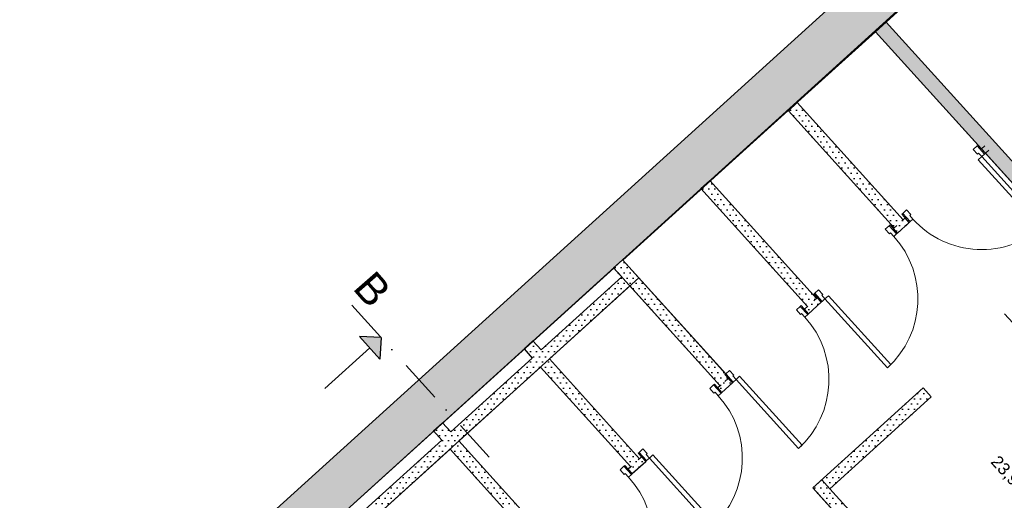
# Model space of a CAD drawing. Header units: millimetres. Extents: x 62961 to 109894, y 64087 to 106742.
# Tile 11 of 35: x 67030 to 75166, y 98364 to 102333. Entities that reach past the tile are written whole.
import ezdxf
from ezdxf.enums import TextEntityAlignment as Align

# ---------------------------------------------------------------- set-up
doc = ezdxf.new("R2010")
doc.units = ezdxf.units.MM
doc.header["$LTSCALE"] = 0.5
doc.header["$MEASUREMENT"] = 0
doc.linetypes.add('PLINE', pattern=[0])
doc.linetypes.add('Prikk & stiplet', pattern=[1340.555525, 705.555534, -352.777767, 0, -282.222223])
doc.layers.add('234- Vinduer_ dører_ porter', color=7, linetype='Continuous', lineweight=0)
for name, color, linetype in [('241- Bærende innervegger', 7, 'Continuous'), ('241- Bærende innervegger (Skravur)', 7, 'Continuous'), ('242- Ikke-bærende innervegger IARK', 7, 'Continuous'), ('242- Ikke-bærende innervegger IARK (Skravur)', 7, 'Continuous'), ('244- Vinduer_ dører_ foldevegger', 7, 'Continuous'), ('25-- Dekker', 7, 'Continuous'), ('838- Annen tekst', 7, 'Continuous'), ('862- M___Nettoareal', 7, 'Continuous'), ('862- M___Nettoareal(Polylinje)', 7, 'Continuous'), ('862- M___Nettoareal(Tekst)', 7, 'Continuous')]:
    doc.layers.add(name, color=color, linetype=linetype)
doc.styles.add('GENERATED_STYLE_1', font='arial.ttf')
pattern_1 = [(0, (0, 0), (0, 86.60254), [0, -50]), (0, (25, 43.3), (0, 86.60254), [0, -50])]

# ---------------------------------------------------------------- blocks, each defined once
blk = doc.blocks.new('WC Damer_U10_3', base_point=(75733.8, 98383.2))
at = {"layer": '862- M___Nettoareal(Polylinje)', "linetype": 'PLINE', "flags": 128}
blk.add_lwpolyline([(72146.3, 100201.1), (69923.1, 98186.6), (71869.4, 96038.6), (74018.6, 97986), (73583.4, 98466.3), (73657.5, 98533.4), (73724.6, 98459.3), (75661.6, 96321.8), (77746.4, 98210.9), (75822.3, 100334.2), (75742.3, 100422.6), (74102.1, 102232.6), (72011, 100350.5)], close=True, dxfattribs=at)
at = {"layer": '862- M___Nettoareal(Tekst)', "insert": (75144.2, 98764.1), "char_height": 100, "attachment_point": 1, "rotation": 312.16193, "style": 'GENERATED_STYLE_1'}
blk.add_mtext('\\A1;{\\pql;\\pt0,12050;\\fArial|b0|i0|c0|p0;\\W1.000000;23,9\\fArial|b0|i0|c0|p0;\\W1.000000;\\A1{\\H.66x;\\S^  ;}\\fArial|b0|i0|c0|p0;\\W1.000000; m\\fArial|b0|i0|c0|p0;\\W1.000000;\\A1{\\H.66x;\\S2^  ;}}', dxfattribs=at)
at = {"layer": '862- M___Nettoareal(Tekst)', "style": 'GENERATED_STYLE_1'}
for tag, height, p in [('ROOM_NUMBER', 100, (75511.6, 99073.9)), ('ROOM_NAME', 200, (75395.1, 98945.6)), ('DUMMY_861', 100, (75680.5, 98910.3)), ('DUMMY_863', 100, (75162.2, 98780.4)), ('DUMMY_862', 200, (76305.4, 97986.1))]:
    blk.add_attdef(tag, text='', height=height, rotation=312.16193, dxfattribs=at).set_placement(p, align=Align.TOP_LEFT)
blk = doc.blocks.new('WC Herrer_U09_4', base_point=(76983, 100346.6))
at = {"layer": '862- M___Nettoareal(Polylinje)', "linetype": 'PLINE', "flags": 128}
blk.add_lwpolyline([(74191.1, 102313.1), (76979, 99236.4), (79245.4, 101295.5), (78287, 102353.3), (78095.6, 102179.8), (77522.4, 102812.4), (77400.6, 102702), (76770.6, 103397.3), (76639.2, 103278.2), (76009.3, 103973.4)], close=True, dxfattribs=at)
at = {"layer": '862- M___Nettoareal(Tekst)', "insert": (76408.8, 100710.5), "char_height": 100, "attachment_point": 1, "rotation": 312.16193, "style": 'GENERATED_STYLE_1'}
blk.add_mtext('\\A1;{\\pql;\\pt0,12050;\\fArial|b0|i0|c0|p0;\\W1.000000;11,5\\fArial|b0|i0|c0|p0;\\W1.000000;\\A1{\\H.66x;\\S^  ;}\\fArial|b0|i0|c0|p0;\\W1.000000; m\\fArial|b0|i0|c0|p0;\\W1.000000;\\A1{\\H.66x;\\S2^  ;}}', dxfattribs=at)
at = {"layer": '862- M___Nettoareal(Tekst)', "style": 'GENERATED_STYLE_1'}
for tag, height, p in [('ROOM_NUMBER', 100, (76776.2, 101020.4)), ('ROOM_NAME', 200, (76659.7, 100892.1)), ('DUMMY_861', 100, (76945.1, 100856.8)), ('DUMMY_863', 100, (76426.8, 100726.8)), ('DUMMY_862', 200, (77539.3, 99966.5))]:
    blk.add_attdef(tag, text='', height=height, rotation=312.16193, dxfattribs=at).set_placement(p, align=Align.TOP_LEFT)
blk = doc.blocks.new('Simple Door Opening[1]')
at = {"layer": '244- Vinduer_ dører_ foldevegger', "linetype": 'PLINE'}
for p, q in [((75236.1, 99829), (75169, 99903.1)), ((74562.5, 99218.6), (74495.4, 99292.7))]:
    blk.add_line(p, q, dxfattribs=at)
blk = doc.blocks.new('Dør[3]')
at = {"layer": '234- Vinduer_ dører_ porter', "linetype": 'PLINE'}
for p, q in [((72022.8, 98645.5), (71991, 98616.6)), ((71991, 98616.6), (72025.9, 98578.1)), ((72022.8, 98645.5), (72030.2, 98652.2)), ((72084.6, 98577.3), (72022.8, 98645.5)), ((72092, 98584.1), (72030.2, 98652.2)), ((72025.9, 98578.1), (72034.8, 98586.2)), ((72034.8, 98586.2), (72061.6, 98556.5)), ((72061.6, 98556.5), (72084.6, 98577.3)), ((72084.6, 98577.3), (72092, 98584.1)), ((71407.8, 98088.2), (71400.4, 98081.5)), ((71462.1, 98013.3), (71400.4, 98081.5)), ((71439.6, 98117.1), (71407.8, 98088.2)), ((71407.8, 98088.2), (71469.5, 98020)), ((71474.5, 98078.5), (71439.6, 98117.1)), ((71465.7, 98070.5), (71474.5, 98078.5)), ((71492.5, 98040.8), (71465.7, 98070.5)), ((71469.5, 98020), (71492.5, 98040.8)), ((71492.5, 98040.8), (71522.2, 98067.7)), ((72008.2, 97471.7), (71492.5, 98040.8)), ((71522.2, 98067.7), (72037.8, 97498.6)), ((71469.5, 98020), (71462.1, 98013.3)), ((72037.8, 97498.6), (72008.2, 97471.7))]:
    blk.add_line(p, q, dxfattribs=at)
blk.add_arc((71492.5, 98040.8), 768, 312.18069, 42.18069, dxfattribs=at)
at = {"layer": '244- Vinduer_ dører_ foldevegger', "linetype": 'PLINE'}
for p, q in [((72058.4, 98621.1), (72085.9, 98646)), ((72058.4, 98621.1), (72085.9, 98646)), ((72092, 98584.1), (72058.4, 98621.1)), ((72092, 98584.1), (72058.4, 98621.1)), ((72092, 98584.1), (72119.4, 98608.9)), ((72092, 98584.1), (72119.4, 98608.9)), ((71428.6, 98050.4), (71401.1, 98025.5)), ((71428.6, 98050.4), (71401.1, 98025.5)), ((71462.1, 98013.3), (71428.6, 98050.4)), ((71462.1, 98013.3), (71428.6, 98050.4)), ((71462.1, 98013.3), (71434.7, 97988.5)), ((71462.1, 98013.3), (71434.7, 97988.5))]:
    blk.add_line(p, q, dxfattribs=at)
blk = doc.blocks.new('Dør[4]')
at = {"layer": '234- Vinduer_ dører_ porter', "linetype": 'PLINE'}
for p, q in [((72763.8, 99316.9), (72731.9, 99288.1)), ((72731.9, 99288.1), (72766.9, 99249.5)), ((72763.8, 99316.9), (72771.2, 99323.7)), ((72825.6, 99248.8), (72763.8, 99316.9)), ((72766.9, 99249.5), (72775.8, 99257.6)), ((72833, 99255.5), (72771.2, 99323.7)), ((72775.8, 99257.6), (72802.6, 99228)), ((72802.6, 99228), (72825.6, 99248.8)), ((72825.6, 99248.8), (72833, 99255.5)), ((72180.6, 98788.5), (72148.8, 98759.6)), ((72215.5, 98750), (72180.6, 98788.5)), ((72148.8, 98759.6), (72141.3, 98752.9)), ((72203.1, 98684.7), (72141.3, 98752.9)), ((72148.8, 98759.6), (72210.5, 98691.5)), ((72210.5, 98691.5), (72203.1, 98684.7)), ((72206.6, 98741.9), (72215.5, 98750)), ((72233.5, 98712.3), (72206.6, 98741.9)), ((72210.5, 98691.5), (72233.5, 98712.3)), ((72233.5, 98712.3), (72263.1, 98739.1)), ((72749.2, 98143.2), (72233.5, 98712.3)), ((72263.1, 98739.1), (72778.8, 98170)), ((72778.8, 98170), (72749.2, 98143.2))]:
    blk.add_line(p, q, dxfattribs=at)
blk.add_arc((72233.5, 98712.3), 768, 312.18069, 42.18069, dxfattribs=at)
at = {"layer": '244- Vinduer_ dører_ foldevegger', "linetype": 'PLINE'}
for p, q in [((72799.4, 99292.5), (72826.8, 99317.4)), ((72799.4, 99292.5), (72826.8, 99317.4)), ((72833, 99255.5), (72799.4, 99292.5)), ((72833, 99255.5), (72799.4, 99292.5)), ((72833, 99255.5), (72860.4, 99280.3)), ((72833, 99255.5), (72860.4, 99280.3)), ((72169.5, 98721.8), (72142.1, 98696.9)), ((72169.5, 98721.8), (72142.1, 98696.9)), ((72203.1, 98684.7), (72169.5, 98721.8)), ((72203.1, 98684.7), (72169.5, 98721.8)), ((72203.1, 98684.7), (72175.7, 98659.9)), ((72203.1, 98684.7), (72175.7, 98659.9))]:
    blk.add_line(p, q, dxfattribs=at)
blk = doc.blocks.new('Dør[5]')
at = {"layer": '234- Vinduer_ dører_ porter', "linetype": 'PLINE'}
for p, q in [((73479.7, 99965.7), (73447.9, 99936.8)), ((73447.9, 99936.8), (73482.8, 99898.3)), ((73479.7, 99965.7), (73487.2, 99972.4)), ((73541.5, 99897.5), (73479.7, 99965.7)), ((73548.9, 99904.2), (73487.2, 99972.4)), ((73482.8, 99898.3), (73491.7, 99906.3)), ((73491.7, 99906.3), (73518.6, 99876.7)), ((73518.6, 99876.7), (73541.5, 99897.5)), ((73541.5, 99897.5), (73548.9, 99904.2)), ((72896.6, 99437.2), (72864.7, 99408.4)), ((72931.5, 99398.7), (72896.6, 99437.2)), ((72864.7, 99408.4), (72857.3, 99401.6)), ((72919.1, 99333.5), (72857.3, 99401.6)), ((72864.7, 99408.4), (72926.5, 99340.2)), ((72926.5, 99340.2), (72919.1, 99333.5)), ((72922.6, 99390.6), (72931.5, 99398.7)), ((72949.4, 99361), (72922.6, 99390.6)), ((72926.5, 99340.2), (72949.4, 99361)), ((72949.4, 99361), (72979.1, 99387.9)), ((73465.1, 98791.9), (72949.4, 99361)), ((72979.1, 99387.9), (73494.8, 98818.7)), ((73494.8, 98818.7), (73465.1, 98791.9))]:
    blk.add_line(p, q, dxfattribs=at)
blk.add_arc((72949.4, 99361), 768, 312.18069, 42.18069, dxfattribs=at)
at = {"layer": '244- Vinduer_ dører_ foldevegger', "linetype": 'PLINE'}
for p, q in [((73515.4, 99941.3), (73542.8, 99966.1)), ((73515.4, 99941.3), (73542.8, 99966.1)), ((73548.9, 99904.2), (73515.4, 99941.3)), ((73548.9, 99904.2), (73515.4, 99941.3)), ((73548.9, 99904.2), (73576.4, 99929.1)), ((73548.9, 99904.2), (73576.4, 99929.1)), ((72885.5, 99370.5), (72858.1, 99345.7)), ((72885.5, 99370.5), (72858.1, 99345.7)), ((72919.1, 99333.5), (72885.5, 99370.5)), ((72919.1, 99333.5), (72885.5, 99370.5)), ((72919.1, 99333.5), (72891.6, 99308.6)), ((72919.1, 99333.5), (72891.6, 99308.6))]:
    blk.add_line(p, q, dxfattribs=at)
blk = doc.blocks.new('Dør[6]')
at = {"layer": '234- Vinduer_ dører_ porter', "linetype": 'PLINE'}
for p, q in [((74214.8, 100631.8), (74183, 100602.9)), ((74183, 100602.9), (74217.9, 100564.4)), ((74214.8, 100631.8), (74222.2, 100638.5)), ((74276.6, 100563.6), (74214.8, 100631.8)), ((74217.9, 100564.4), (74226.8, 100572.4)), ((74284, 100570.3), (74222.2, 100638.5)), ((74226.8, 100572.4), (74253.6, 100542.8)), ((74253.6, 100542.8), (74276.6, 100563.6)), ((74276.6, 100563.6), (74284, 100570.3)), ((73599.8, 100074.4), (73592.4, 100067.7)), ((73631.6, 100103.3), (73599.8, 100074.4)), ((73599.8, 100074.4), (73661.6, 100006.3)), ((73666.6, 100064.8), (73631.6, 100103.3)), ((73654.1, 99999.6), (73592.4, 100067.7)), ((73661.6, 100006.3), (73654.1, 99999.6)), ((73657.7, 100056.7), (73666.6, 100064.8)), ((73684.5, 100027.1), (73657.7, 100056.7)), ((73661.6, 100006.3), (73684.5, 100027.1)), ((73684.5, 100027.1), (73714.2, 100053.9)), ((74200.2, 99458), (73684.5, 100027.1)), ((73714.2, 100053.9), (74229.9, 99484.8)), ((74229.9, 99484.8), (74200.2, 99458))]:
    blk.add_line(p, q, dxfattribs=at)
blk.add_arc((73684.5, 100027.1), 768, 312.18069, 42.18069, dxfattribs=at)
at = {"layer": '244- Vinduer_ dører_ foldevegger', "linetype": 'PLINE'}
for p, q in [((74250.5, 100607.4), (74277.9, 100632.2)), ((74250.5, 100607.4), (74277.9, 100632.2)), ((74284, 100570.3), (74250.5, 100607.4)), ((74284, 100570.3), (74250.5, 100607.4)), ((74284, 100570.3), (74311.4, 100595.2)), ((74284, 100570.3), (74311.4, 100595.2)), ((73620.6, 100036.6), (73593.2, 100011.8)), ((73620.6, 100036.6), (73593.2, 100011.8)), ((73654.1, 99999.6), (73620.6, 100036.6)), ((73654.1, 99999.6), (73620.6, 100036.6)), ((73654.1, 99999.6), (73626.7, 99974.7)), ((73654.1, 99999.6), (73626.7, 99974.7))]:
    blk.add_line(p, q, dxfattribs=at)
blk = doc.blocks.new('Dør[7]')
at = {"layer": '234- Vinduer_ dører_ porter', "linetype": 'PLINE'}
for p, q in [((74910.2, 101261.9), (74942.1, 101290.8)), ((74942.1, 101290.8), (74949.5, 101297.5)), ((74942.1, 101290.8), (75003.9, 101222.6)), ((75011.3, 101229.3), (74949.5, 101297.5)), ((74945.1, 101223.4), (74910.2, 101261.9)), ((74954, 101231.4), (74945.1, 101223.4)), ((74980.9, 101201.8), (74954, 101231.4)), ((75003.9, 101222.6), (74980.9, 101201.8)), ((75003.9, 101222.6), (75011.3, 101229.3)), ((74980.9, 101201.8), (74951.3, 101174.9)), ((74951.3, 101174.9), (75466.9, 100605.8)), ((75496.6, 100632.7), (74980.9, 101201.8)), ((74327, 100733.4), (74319.6, 100726.7)), ((74381.4, 100658.5), (74319.6, 100726.7)), ((74327, 100733.4), (74358.9, 100762.3)), ((74388.8, 100665.3), (74327, 100733.4)), ((74358.9, 100762.3), (74393.8, 100723.8)), ((74393.8, 100723.8), (74384.9, 100715.7)), ((74388.8, 100665.3), (74381.4, 100658.5)), ((74384.9, 100715.7), (74411.8, 100686.1)), ((74411.8, 100686.1), (74388.8, 100665.3)), ((75466.9, 100605.8), (75496.6, 100632.7))]:
    blk.add_line(p, q, dxfattribs=at)
blk.add_arc((74980.9, 101201.8), 768, 222.18069, 312.18069, dxfattribs=at)
at = {"layer": '244- Vinduer_ dører_ foldevegger', "linetype": 'PLINE'}
for p, q in [((74977.7, 101266.3), (75005.1, 101291.2)), ((74977.7, 101266.3), (75005.1, 101291.2)), ((75011.3, 101229.3), (74977.7, 101266.3)), ((75011.3, 101229.3), (74977.7, 101266.3)), ((75011.3, 101229.3), (75038.7, 101254.1)), ((75011.3, 101229.3), (75038.7, 101254.1)), ((74347.8, 100695.6), (74320.4, 100670.8)), ((74347.8, 100695.6), (74320.4, 100670.8)), ((74381.4, 100658.5), (74347.8, 100695.6)), ((74381.4, 100658.5), (74347.8, 100695.6)), ((74381.4, 100658.5), (74354, 100633.7)), ((74381.4, 100658.5), (74354, 100633.7))]:
    blk.add_line(p, q, dxfattribs=at)

msp = doc.modelspace()

# ---------------------------------------------------------------- hatches: boundary and pattern name
at = {"layer": '241- Bærende innervegger (Skravur)', "linetype": 'Continuous'}
h = msp.add_hatch(dxfattribs=at)
h.set_pattern_fill('Eksisterende_konstruksjon', color=256, style=0, pattern_type=2)
h.set_pattern_definition(pattern_1)
h.paths.add_polyline_path([(63257.6, 92958.8), (63526.1, 92662.3), (78507.4, 106228.4), (78175.5, 106467.4)])
at = {"layer": '242- Ikke-bærende innervegger IARK (Skravur)', "linetype": 'Continuous'}
h = msp.add_hatch(dxfattribs=at)
h.set_pattern_fill('Eksisterende_konstruksjon', color=256, style=0, pattern_type=2)
h.set_pattern_definition(pattern_1)
h.paths.add_polyline_path([(77913.6, 98205), (74191.1, 102313.2), (74102.1, 102232.6), (77824.7, 98124.4)])
h = msp.add_hatch(dxfattribs=at)
h.set_pattern_fill('Eksisterende_konstruksjon', color=256, style=0, pattern_type=2)
h.set_pattern_definition(pattern_1)
h.paths.add_polyline_path([(74331.3, 100680.6), (73456, 101647.9), (73381.9, 101580.8), (74257.2, 100613.5)])
h = msp.add_hatch(dxfattribs=at)
h.set_pattern_fill('Eksisterende_konstruksjon', color=256, style=0, pattern_type=2)
h.set_pattern_definition(pattern_1)
h.paths.add_polyline_path([(73614.6, 100031.2), (72733.4, 101005), (72659.3, 100937.9), (73540.5, 99964.1)])
h = msp.add_hatch(dxfattribs=at)
h.set_pattern_fill('Eksisterende_konstruksjon', color=256, style=0, pattern_type=2)
h.set_pattern_definition(pattern_1)
h.paths.add_polyline_path([(74250.5, 100607.4), (74284, 100570.3), (74381.4, 100658.5), (74347.8, 100695.6)])
h = msp.add_hatch(dxfattribs=at)
h.set_pattern_fill('Eksisterende_konstruksjon', color=256, style=0, pattern_type=2)
h.set_pattern_definition(pattern_1)
h.paths.add_polyline_path([(71936.9, 100283.3), (72818.8, 99310.1), (72892.9, 99377.2), (72011, 100350.5)])
h = msp.add_hatch(dxfattribs=at)
h.set_pattern_fill('Eksisterende_konstruksjon', color=256, style=0, pattern_type=2)
h.set_pattern_definition(pattern_1)
h.paths.add_polyline_path([(72892.3, 99376.7), (72011, 100350.4), (71936.9, 100283.3), (72818.1, 99309.5)])
h = msp.add_hatch(dxfattribs=at)
h.set_pattern_fill('Eksisterende_konstruksjon', color=256, style=0, pattern_type=2)
h.set_pattern_definition(pattern_1)
h.paths.add_polyline_path([(72005, 100208.1), (69856, 98260.8), (69923.1, 98186.6), (72072.1, 100133.9)])
h = msp.add_hatch(dxfattribs=at)
h.set_pattern_fill('Eksisterende_konstruksjon', color=256, style=0, pattern_type=2)
h.set_pattern_definition(pattern_1)
h.paths.add_polyline_path([(73515.4, 99941.3), (73548.9, 99904.2), (73654.1, 99999.6), (73620.6, 100036.6)])
h = msp.add_hatch(dxfattribs=at)
h.set_pattern_fill('Eksisterende_konstruksjon', color=256, style=0, pattern_type=2)
h.set_pattern_definition(pattern_1)
h.paths.add_polyline_path([(71271.9, 99680.7), (71197.8, 99613.6), (71265.9, 99538.3), (71340, 99605.5)])
h = msp.add_hatch(dxfattribs=at)
h.set_pattern_fill('Eksisterende_konstruksjon', color=256, style=0, pattern_type=2)
h.set_pattern_definition(pattern_1)
h.paths.add_polyline_path([(71407.1, 99531.3), (71333, 99464.2), (72079, 98639.8), (72153.1, 98706.9)])
h = msp.add_hatch(dxfattribs=at)
h.set_pattern_fill('Eksisterende_konstruksjon', color=256, style=0, pattern_type=2)
h.set_pattern_definition(pattern_1)
h.paths.add_polyline_path([(72799.4, 99292.5), (72833, 99255.5), (72919.1, 99333.5), (72885.5, 99370.5)])
h = msp.add_hatch(dxfattribs=at)
h.set_pattern_fill('Eksisterende_konstruksjon', color=256, style=0, pattern_type=2)
h.set_pattern_definition(pattern_1)
h.paths.add_polyline_path([(73657.5, 98533.4), (73724.6, 98459.3), (74562.5, 99218.6), (74495.4, 99292.7)])
h = msp.add_hatch(dxfattribs=at)
h.set_pattern_fill('Eksisterende_konstruksjon', color=256, style=0, pattern_type=2)
h.set_pattern_definition(pattern_1)
h.paths.add_polyline_path([(70525.1, 99004), (70451, 98936.9), (70519.1, 98861.6), (70593.2, 98928.8)])
h = msp.add_hatch(dxfattribs=at)
h.set_pattern_fill('Eksisterende_konstruksjon', color=256, style=0, pattern_type=2)
h.set_pattern_definition(pattern_1)
h.paths.add_polyline_path([(70660.3, 98854.6), (70586.2, 98787.5), (71332.2, 97963.1), (71406.3, 98030.2)])
h = msp.add_hatch(dxfattribs=at)
h.set_pattern_fill('Eksisterende_konstruksjon', color=256, style=0, pattern_type=2)
h.set_pattern_definition(pattern_1)
h.paths.add_polyline_path([(72058.4, 98621.1), (72092, 98584.1), (72203.1, 98684.7), (72169.5, 98721.8)])
h = msp.add_hatch(dxfattribs=at)
h.set_pattern_fill('Eksisterende_konstruksjon', color=256, style=0, pattern_type=2)
h.set_pattern_definition(pattern_1)
h.paths.add_polyline_path([(73583.4, 98466.3), (73724.6, 98459.3), (73657.5, 98533.4)])
h = msp.add_hatch(dxfattribs=at)
h.set_pattern_fill('Eksisterende_konstruksjon', color=256, style=0, pattern_type=2)
h.set_pattern_definition(pattern_1)
h.paths.add_polyline_path([(73724.6, 98459.3), (73583.4, 98466.3), (73650.5, 98392.2)])
h = msp.add_hatch(dxfattribs=at)
h.set_pattern_fill('Eksisterende_konstruksjon', color=256, style=0, pattern_type=2)
h.set_pattern_definition(pattern_1)
h.paths.add_polyline_path([(73650.5, 98392.2), (75587.5, 96254.6), (75661.6, 96321.8), (73724.6, 98459.3)])
at = {"layer": '838- Annen tekst', "linetype": 'Continuous'}
msp.add_hatch(color=256, dxfattribs=at).paths.add_polyline_path([(70016, 99707.2), (69839.5, 99715.9), (70007.3, 99530.6)])

# ---------------------------------------------------------------- linework, layer by layer
at = {"layer": '241- Bærende innervegger', "linetype": 'PLINE', "flags": 128}
for points in [[(78478.7, 106742), (62961.1, 92690.3)], [(72013.4, 100347.8), (76524.6, 104432.8)], [(69789.7, 98334.1), (71939.3, 100280.7)]]:
    msp.add_lwpolyline(points, dxfattribs=at)
at = {"layer": '242- Ikke-bærende innervegger IARK', "linetype": 'PLINE'}
for p, q in [((74977.7, 101266.3), (75005.1, 101291.2)), ((75011.3, 101229.3), (74977.7, 101266.3)), ((75011.3, 101229.3), (75038.7, 101254.1)), ((74347.8, 100695.6), (74320.4, 100670.8)), ((74381.4, 100658.5), (74347.8, 100695.6)), ((74381.4, 100658.5), (74354, 100633.7)), ((74250.5, 100607.4), (74277.9, 100632.2)), ((74284, 100570.3), (74250.5, 100607.4)), ((74284, 100570.3), (74311.4, 100595.2)), ((73620.6, 100036.6), (73593.2, 100011.8)), ((73654.1, 99999.6), (73620.6, 100036.6)), ((73654.1, 99999.6), (73626.7, 99974.7)), ((73515.4, 99941.3), (73542.8, 99966.1)), ((73548.9, 99904.2), (73515.4, 99941.3)), ((73548.9, 99904.2), (73576.4, 99929.1)), ((72885.5, 99370.5), (72858.1, 99345.7)), ((72919.1, 99333.5), (72885.5, 99370.5)), ((72799.4, 99292.5), (72826.8, 99317.4)), ((72833, 99255.5), (72799.4, 99292.5)), ((72833, 99255.5), (72860.4, 99280.3)), ((72919.1, 99333.5), (72891.6, 99308.6)), ((74562.5, 99218.6), (74495.4, 99292.7)), ((72169.5, 98721.8), (72142.1, 98696.9)), ((72203.1, 98684.7), (72169.5, 98721.8)), ((72058.4, 98621.1), (72085.9, 98646)), ((72092, 98584.1), (72058.4, 98621.1)), ((72092, 98584.1), (72119.4, 98608.9)), ((72203.1, 98684.7), (72175.7, 98659.9))]:
    msp.add_line(p, q, dxfattribs=at)
at = {"layer": '242- Ikke-bærende innervegger IARK', "linetype": 'PLINE', "flags": 128}
for points in [[(74191.1, 102313.2), (74102.1, 102232.6)], [(76979.7, 99235.7), (74191.1, 102313.2)], [(74102.1, 102232.6), (74977.7, 101266.3)], [(73456, 101647.9), (73381.9, 101580.8)], [(74331.3, 100680.6), (73456, 101647.9)], [(73381.9, 101580.8), (74257.2, 100613.5)], [(75011.3, 101229.3), (75742.3, 100422.6)], [(72733.4, 101005), (72659.3, 100937.9)], [(73614.6, 100031.2), (72733.4, 101005)], [(72659.3, 100937.9), (73540.5, 99964.1)], [(74284, 100570.3), (74381.4, 100658.5)], [(74347.8, 100695.6), (74331.3, 100680.6)], [(74257.2, 100613.5), (74250.5, 100607.4)], [(72011, 100350.5), (71936.9, 100283.3)], [(72011, 100350.4), (71936.9, 100283.3)], [(72892.9, 99377.2), (72011, 100350.5)], [(72892.3, 99376.7), (72011, 100350.4)], [(71936.9, 100283.3), (72818.8, 99310.1)], [(71936.9, 100283.3), (72005, 100208.1)], [(72005, 100208.1), (71340, 99605.5)], [(71407.1, 99531.3), (72072.1, 100133.9)], [(72072.1, 100133.9), (72818.1, 99309.5)], [(73548.9, 99904.2), (73654.1, 99999.6)], [(73620.6, 100036.6), (73614.6, 100031.2)], [(73540.5, 99964.1), (73515.4, 99941.3)], [(71271.9, 99680.7), (71197.8, 99613.6)], [(71340, 99605.5), (71271.9, 99680.7)], [(71197.8, 99613.6), (71265.9, 99538.3)], [(71265.9, 99538.3), (70593.2, 98928.8)], [(72153.1, 98706.9), (71407.1, 99531.3)], [(70660.3, 98854.6), (71333, 99464.2)], [(71333, 99464.2), (72079, 98639.8)], [(72818.1, 99309.5), (72799.4, 99292.5)], [(72833, 99255.5), (72919.1, 99333.5)], [(74495.4, 99292.7), (73583.4, 98466.3)], [(73724.6, 98459.3), (74562.5, 99218.6)], [(70525.1, 99004), (70451, 98936.9)], [(70451, 98936.9), (70519.1, 98861.6)], [(70593.2, 98928.8), (70525.1, 99004)], [(70519.1, 98861.6), (69856, 98260.8)], [(71406.3, 98030.2), (70660.3, 98854.6)], [(69923.1, 98186.6), (70586.2, 98787.5)], [(70586.2, 98787.5), (71332.2, 97963.1)], [(72169.5, 98721.8), (72153.1, 98706.9)], [(72079, 98639.8), (72058.4, 98621.1)], [(72092, 98584.1), (72203.1, 98684.7)], [(73583.4, 98466.3), (73650.5, 98392.2)], [(75661.6, 96321.8), (73724.6, 98459.3)], [(73650.5, 98392.2), (75587.5, 96254.6)]]:
    msp.add_lwpolyline(points, dxfattribs=at)
at = {"layer": '25-- Dekker', "linetype": 'PLINE', "flags": 128}
msp.add_lwpolyline([(63526.1, 92662.3), (71893.2, 83428.3), (71966.2, 83483.6), (73099, 82236.1), (78655.2, 87281.7), (87603.7, 95393.7), (86472, 96642.1), (88850.8, 98800.7), (78525.4, 106253.6), (76516.1, 104432.9), (78748.8, 102789.4), (78160.9, 102256.6), (77529.2, 102953.8), (77407.4, 102843.4), (76777.5, 103538.6), (76646.1, 103419.6), (76083.3, 104040.7)], close=True, dxfattribs=at)
at = {"layer": '838- Annen tekst', "linetype": 'Prikk & stiplet'}
msp.add_line((70910.5, 98719.4), (69714.4, 100040.2), dxfattribs=at)
at = {"layer": '838- Annen tekst', "linetype": 'PLINE'}
for p, q in [((70007.3, 99530.6), (69839.5, 99715.9)), ((70016, 99707.2), (69839.5, 99715.9)), ((70016, 99707.2), (70007.3, 99530.6)), ((69551.4, 99286.4), (69923.4, 99623.3))]:
    msp.add_line(p, q, dxfattribs=at)

# ---------------------------------------------------------------- block references
at = {"layer": '244- Vinduer_ dører_ foldevegger', "linetype": 'PLINE'}
for name in ['Dør[7]', 'Dør[6]', 'Dør[5]', 'Simple Door Opening[1]', 'Dør[4]', 'Dør[3]']:
    msp.add_blockref(name, (0, 0), dxfattribs=at)
at = {"layer": '862- M___Nettoareal', "linetype": 'Continuous'}
ref = msp.add_blockref('WC Herrer_U09_4', (76983, 100346.6), dxfattribs=at)
ref.add_attrib('ROOM_NAME', 'WC Herrer', dxfattribs={"layer": '862- M___Nettoareal(Tekst)', "color": 7, "height": 200, "rotation": 312.16193, "style": 'GENERATED_STYLE_1'}).set_placement((76659.7, 100892.1), align=Align.TOP_LEFT)
ref.add_attrib('ROOM_NUMBER', 'U09', dxfattribs={"layer": '862- M___Nettoareal(Tekst)', "color": 7, "height": 100, "rotation": 312.16193, "style": 'GENERATED_STYLE_1'}).set_placement((76776.2, 101020.4), align=Align.TOP_LEFT)
ref = msp.add_blockref('WC Damer_U10_3', (75733.8, 98383.2), dxfattribs=at)
ref.add_attrib('ROOM_NAME', 'WC Damer', dxfattribs={"layer": '862- M___Nettoareal(Tekst)', "color": 7, "height": 200, "rotation": 312.16193, "style": 'GENERATED_STYLE_1'}).set_placement((75395.1, 98945.6), align=Align.TOP_LEFT)
ref.add_attrib('ROOM_NUMBER', 'U10', dxfattribs={"layer": '862- M___Nettoareal(Tekst)', "color": 7, "height": 100, "rotation": 312.16193, "style": 'GENERATED_STYLE_1'}).set_placement((75511.6, 99073.9), align=Align.TOP_LEFT)

# ---------------------------------------------------------------- texts
at = {"layer": '838- Annen tekst', "linetype": 'Continuous', "insert": (69962.8, 100277.3), "char_height": 250, "attachment_point": 1, "rotation": 311.16193, "style": 'GENERATED_STYLE_1'}
msp.add_mtext('\\A1;{\\pql;\\fArial|b0|i0|c0|p0;\\W1.000000;B}', dxfattribs=at)

doc.saveas('drawing.dxf')
